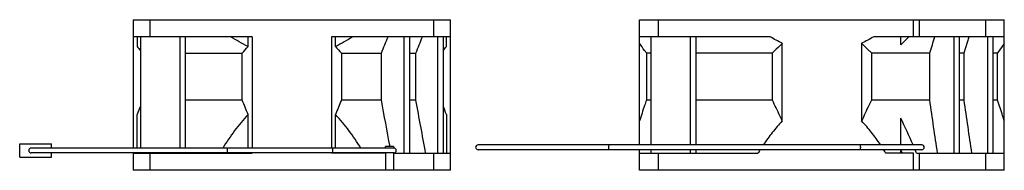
# Model space of a CAD drawing. Header units: millimetres. Extents: x 34 to 283, y 198 to 236.
import ezdxf

# ---------------------------------------------------------------- set-up
doc = ezdxf.new("R2010")
doc.units = ezdxf.units.MM
doc.header["$LTSCALE"] = 28.502116
doc.layers.get('0').update_dxf_attribs({"linetype": 'CONTINUOUS'})

msp = doc.modelspace()

# ---------------------------------------------------------------- linework, layer by layer
at = {"color": 7, "linetype": 'Continuous'}
for p, q in [((63.06, 236.29), (63.06, 203.89)), ((63.06, 236.29), (143.06, 236.29)), ((67.31, 231.99), (67.31, 236.29)), ((138.81, 236.29), (138.81, 231.99)), ((143.06, 198.29), (143.06, 236.29)), ((190.76, 236.29), (282.76, 236.29)), ((190.76, 204.69), (190.76, 236.29)), ((195.51, 231.99), (195.51, 236.29)), ((259.89, 231.99), (259.89, 236.29)), ((261.39, 231.99), (261.39, 236.29)), ((278.01, 236.29), (278.01, 231.99)), ((282.76, 198.29), (282.76, 236.29)), ((93.06, 231.99), (63.06, 231.99)), ((64.06, 231.99), (64.06, 229.52)), ((64.88, 231.99), (64.88, 203.89)), ((74.78, 231.99), (74.78, 203.89)), ((76.19, 231.99), (76.19, 203.89)), ((92.03, 229.52), (92.03, 231.99)), ((93.06, 231.99), (93.06, 203.89)), ((113.06, 231.99), (113.06, 203.89)), ((143.06, 231.99), (113.06, 231.99)), ((114.09, 229.52), (114.09, 231.99)), ((131.34, 231.99), (131.34, 202.59)), ((132.76, 231.99), (132.76, 202.59)), ((139.83, 231.99), (139.83, 202.59)), ((141.24, 231.99), (141.24, 202.59)), ((142.06, 229.52), (142.06, 231.99)), ((223.69, 231.99), (190.76, 231.99)), ((193.63, 231.99), (193.63, 204.69)), ((203.53, 231.99), (203.53, 204.69)), ((204.94, 231.99), (204.94, 204.69)), ((282.76, 231.99), (249.83, 231.99)), ((256.64, 229.98), (256.64, 231.99)), ((269.99, 231.99), (269.99, 202.59)), ((271.41, 231.99), (271.41, 202.59)), ((272.63, 227.94), (273.92, 231.99)), ((278.48, 231.99), (278.48, 202.59)), ((279.89, 231.99), (279.89, 202.59)), ((226.76, 210.73), (226.76, 230.33)), ((246.76, 230.33), (246.76, 210.73)), ((76.19, 227.87), (90.56, 227.87)), ((90.56, 215.99), (90.56, 227.87)), ((115.56, 227.87), (115.56, 215.99)), ((115.56, 227.87), (125.67, 227.87)), ((125.67, 215.99), (125.67, 227.87)), ((132.76, 227.87), (134.37, 227.87)), ((134.37, 215.99), (134.37, 227.87)), ((192.49, 227.94), (193.63, 227.94)), ((192.49, 227.94), (192.49, 215.95)), ((204.95, 227.94), (224.26, 227.94)), ((224.26, 215.95), (224.26, 227.94)), ((249.26, 227.94), (263.96, 227.94)), ((249.26, 227.94), (249.26, 215.95)), ((263.96, 215.95), (263.96, 227.94)), ((271.41, 227.94), (272.63, 227.94)), ((272.63, 215.95), (272.63, 227.94)), ((279.89, 227.94), (281.03, 227.94)), ((281.03, 215.95), (281.03, 227.94)), ((90.56, 215.99), (76.19, 215.99)), ((125.67, 215.99), (115.56, 215.99)), ((134.37, 215.99), (132.76, 215.99)), ((193.63, 215.95), (192.49, 215.95)), ((224.26, 215.95), (204.95, 215.95)), ((263.96, 215.95), (249.26, 215.95)), ((272.63, 215.95), (271.41, 215.95)), ((281.03, 215.95), (279.89, 215.95)), ((64.06, 203.89), (64.06, 212.37)), ((92.03, 203.89), (92.03, 212.37)), ((114.09, 203.89), (114.09, 212.37)), ((142.06, 212.37), (142.06, 202.59)), ((256.64, 204.69), (256.64, 211.48)), ((34.43, 201.59), (34.43, 204.99)), ((34.43, 204.99), (42.43, 204.99)), ((128.8, 203.89), (37.33, 203.89)), ((42.43, 203.89), (42.43, 204.99)), ((126.7, 203.88), (126.7, 204.29)), ((128.7, 204.29), (126.7, 204.29)), ((128.7, 204.29), (128.7, 203.88)), ((261.99, 204.69), (150.03, 204.69)), ((34.43, 201.59), (42.43, 201.59)), ((128.8, 202.69), (37.33, 202.69)), ((42.43, 201.59), (42.43, 202.69)), ((63.06, 202.69), (63.06, 198.29)), ((63.06, 202.59), (93.06, 202.59)), ((64.06, 202.59), (64.06, 202.69)), ((64.88, 202.69), (64.88, 202.59)), ((67.31, 198.29), (67.31, 202.59)), ((74.78, 202.69), (74.78, 202.59)), ((76.19, 202.69), (76.19, 202.59)), ((84.9, 202.69), (84.84, 202.59)), ((84.91, 202.69), (84.84, 202.59)), ((92.03, 202.59), (92.03, 202.69)), ((93.06, 202.69), (93.06, 202.59)), ((113.06, 202.69), (113.06, 202.59)), ((126.7, 202.59), (113.06, 202.59)), ((114.09, 202.59), (114.09, 202.69)), ((121.28, 202.59), (121.21, 202.69)), ((121.28, 202.59), (121.22, 202.69)), ((126.7, 202.69), (126.7, 198.29)), ((128.7, 202.69), (128.7, 198.29)), ((128.7, 202.59), (143.06, 202.59)), ((136.83, 202.59), (136.82, 202.62)), ((138.81, 202.59), (138.81, 198.29)), ((261.99, 203.49), (150.03, 203.49)), ((190.76, 198.29), (190.76, 203.49)), ((190.76, 202.59), (220.62, 202.59)), ((193.63, 203.49), (193.63, 202.59)), ((195.51, 198.29), (195.51, 202.59)), ((203.53, 203.49), (203.53, 202.59)), ((204.94, 203.49), (204.94, 202.59)), ((259.89, 202.59), (252.9, 202.59)), ((256.64, 202.64), (256.64, 203.49)), ((256.67, 202.59), (256.64, 202.64)), ((257.09, 202.59), (256.99, 202.81)), ((257.1, 202.59), (256.99, 202.81)), ((259.89, 198.29), (259.89, 202.59)), ((260.64, 202.59), (282.76, 202.59)), ((261.39, 198.29), (261.39, 202.59)), ((278.01, 202.59), (278.01, 198.29)), ((143.06, 198.29), (63.06, 198.29)), ((282.76, 198.29), (190.76, 198.29))]:
    msp.add_line(p, q, dxfattribs=at)
for centre, radius, start, end in [((207.06, 282.59), 72.29, 313.2978, 315.5634), ((102.37, 261.09), 49.64, 219.487, 220.9452), ((53.69, 262.11), 50.32, 317.1228, 319.6413), ((151.87, 261.61), 49.57, 220.3395, 222.8964), ((102.45, 262.18), 51.34, 319.0789, 320.4889), ((185.01, 166.83), 129.24, 158.3654, 159.3678), ((-26.49, 166.34), 127.14, 21.2238, 22.983), ((229.68, 167.53), 123.98, 156.9945, 158.7987), ((15.97, 164.84), 134.75, 20.6527, 21.6141), ((103.27, 137.27), 170.38, 23.3071, 25.8214), ((37.33, 203.29), 0.6, 90, 270), ((128.8, 203.29), 0.6, 270, 90), ((150.03, 204.09), 0.6, 90, 270), ((261.99, 204.09), 0.6, 270, 90), ((283.26, 163.67), 73.74, 147.3133, 148.1503), ((190.25, 163.67), 73.75, 31.8497, 32.6867), ((131.59, 142.84), 139, 25.5605, 25.8698), ((55.13, 116.28), 222.89, 22.7801, 23.0312)]:
    msp.add_arc(centre, radius, start, end, dxfattribs=at)
for points in [[(92.03, 229.52), (90.53, 230.24), (89.09, 231.08), (87.7, 231.99)], [(118.42, 231.99), (117.03, 231.08), (115.59, 230.24), (114.09, 229.52)], [(125.67, 227.87), (126.23, 229.24), (126.78, 230.61), (127.33, 231.99)], [(134.37, 227.87), (134.92, 229.24), (135.47, 230.61), (136.02, 231.99)], [(226.76, 230.33), (225.71, 230.83), (224.69, 231.38), (223.69, 231.99)], [(249.83, 231.99), (248.83, 231.38), (247.81, 230.83), (246.76, 230.33)], [(263.96, 227.94), (264.39, 229.29), (264.83, 230.64), (265.26, 231.99)], [(127.83, 204.29), (127.11, 208.19), (126.39, 212.09), (125.67, 215.99)], [(136.82, 202.62), (136.01, 207.07), (135.19, 211.53), (134.37, 215.99)], [(265.92, 202.59), (265.27, 207.04), (264.61, 211.5), (263.96, 215.95)], [(274.58, 202.59), (273.93, 207.04), (273.28, 211.5), (272.63, 215.95)]]:
    msp.add_open_spline(points, degree=3, dxfattribs=at)
for points, knots in [([(192.49, 227.94), (192.34, 228.13), (191.74, 228.91), (191.17, 229.71), (190.76, 230.33)], [0, 0, 0, 0, 0.245774, 1, 1, 1, 1]), ([(226.76, 230.33), (226.56, 230.12), (225.75, 229.3), (224.91, 228.51), (224.26, 227.94)], [0, 0, 0, 0, 0.251448, 1, 1, 1, 1]), ([(249.26, 227.94), (249.04, 228.13), (248.19, 228.9), (247.36, 229.71), (246.76, 230.33)], [0, 0, 0, 0, 0.248545, 1, 1, 1, 1]), ([(282.76, 230.33), (282.62, 230.12), (282.07, 229.31), (281.48, 228.52), (281.03, 227.94)], [0, 0, 0, 0, 0.254091, 1, 1, 1, 1]), ([(192.49, 215.95), (192.34, 215.52), (191.73, 213.79), (191.17, 212.05), (190.76, 210.73)], [0, 0, 0, 0, 0.24756, 1, 1, 1, 1]), ([(226.76, 210.73), (226.56, 211.17), (225.77, 212.93), (224.93, 214.67), (224.26, 215.95)], [0, 0, 0, 0, 0.250986, 1, 1, 1, 1]), ([(249.26, 215.95), (249.04, 215.52), (248.16, 213.8), (247.35, 212.05), (246.76, 210.73)], [0, 0, 0, 0, 0.248955, 1, 1, 1, 1]), ([(282.76, 210.73), (282.62, 211.17), (282.08, 212.92), (281.49, 214.66), (281.03, 215.95)], [0, 0, 0, 0, 0.252248, 1, 1, 1, 1]), ([(92.03, 212.37), (90.82, 211.09), (88.58, 208.34), (86.6, 205.41), (85.66, 203.91)], [0, 0, 0, 0, 0.499924, 1, 1, 1, 1]), ([(120.46, 203.91), (119.52, 205.41), (117.54, 208.34), (115.3, 211.09), (114.09, 212.37)], [0, 0, 0, 0, 0.500076, 1, 1, 1, 1]), ([(226.76, 210.73), (225.87, 209.8), (224.2, 207.85), (222.7, 205.76), (221.99, 204.7)], [0, 0, 0, 0, 0.499983, 1, 1, 1, 1]), ([(251.53, 204.7), (250.82, 205.76), (249.32, 207.85), (247.65, 209.8), (246.76, 210.73)], [0, 0, 0, 0, 0.500018, 1, 1, 1, 1]), ([(86.85, 203.89), (86.85, 203.89), (86.83, 203.87), (86.82, 203.84), (86.81, 203.78), (86.79, 203.67), (86.78, 203.5), (86.78, 203.36), (86.78, 203.29)], [0, 0, 0, 0, 0.03047, 0.090693, 0.183666, 0.30672, 0.625343, 1, 1, 1, 1]), ([(113.3, 203.89), (113.3, 203.89), (113.31, 203.87), (113.32, 203.84), (113.33, 203.78), (113.33, 203.71), (113.34, 203.62), (113.34, 203.47), (113.35, 203.36), (113.35, 203.29)], [0, 0, 0, 0, 0.024461, 0.082679, 0.175303, 0.298998, 0.449363, 0.620848, 1, 1, 1, 1]), ([(183.19, 204.69), (183.1, 204.69), (183, 204.52), (182.95, 204.31), (182.94, 204.16), (182.94, 204.09)], [0, 0, 0, 0, 0.364983, 0.661797, 1, 1, 1, 1]), ([(182.94, 204.09), (182.94, 204.01), (182.95, 203.86), (183, 203.65), (183.1, 203.49), (183.19, 203.49)], [0, 0, 0, 0, 0.338203, 0.635017, 1, 1, 1, 1]), ([(246.4, 204.69), (246.41, 204.69), (246.42, 204.67), (246.42, 204.64), (246.43, 204.58), (246.44, 204.51), (246.44, 204.42), (246.45, 204.27), (246.45, 204.16), (246.45, 204.09)], [0, 0, 0, 0, 0.023798, 0.082035, 0.17451, 0.298238, 0.448747, 0.620606, 1, 1, 1, 1]), ([(246.45, 204.09), (246.45, 204.01), (246.45, 203.9), (246.44, 203.76), (246.44, 203.67), (246.43, 203.59), (246.42, 203.54), (246.42, 203.51), (246.41, 203.49), (246.4, 203.49)], [0, 0, 0, 0, 0.379394, 0.551253, 0.701762, 0.82549, 0.917965, 0.976202, 1, 1, 1, 1]), ([(86.78, 203.29), (86.78, 203.21), (86.78, 203.07), (86.79, 202.9), (86.81, 202.79), (86.82, 202.74), (86.83, 202.7), (86.85, 202.69), (86.85, 202.69)], [0, 0, 0, 0, 0.374657, 0.69328, 0.816334, 0.909307, 0.96953, 1, 1, 1, 1]), ([(113.35, 203.29), (113.35, 203.21), (113.34, 203.1), (113.34, 202.96), (113.33, 202.87), (113.33, 202.79), (113.32, 202.74), (113.31, 202.71), (113.3, 202.69), (113.3, 202.69)], [0, 0, 0, 0, 0.379152, 0.550637, 0.701002, 0.824697, 0.917321, 0.975539, 1, 1, 1, 1])]:
    msp.add_open_spline(points, degree=3, knots=knots, dxfattribs=at)

doc.saveas('drawing.dxf')
